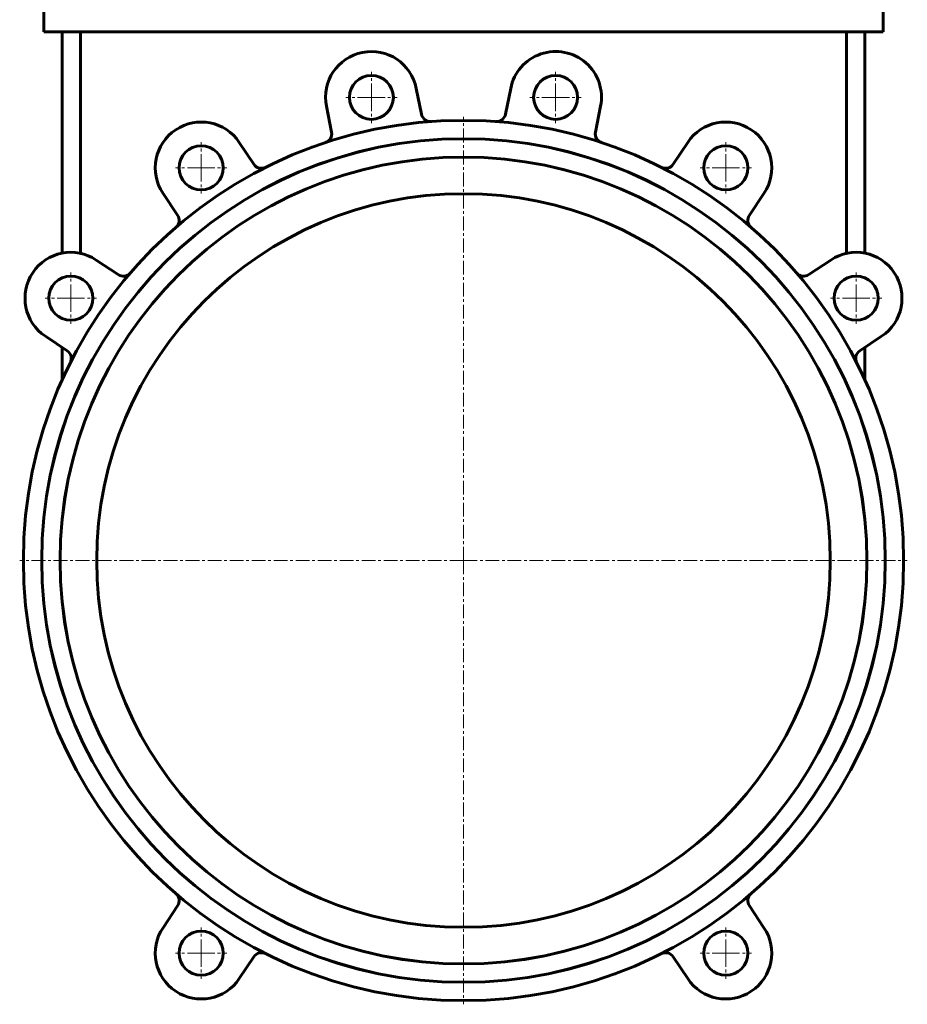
# Model space of a CAD drawing. Header units: millimetres. Extents: x -242 to 242, y -712 to 710.
# Tile 1 of 5: x -242 to 242, y -712 to -175. Entities that reach past the tile are written whole.
import ezdxf

# ---------------------------------------------------------------- set-up
doc = ezdxf.new("R2010")
doc.units = ezdxf.units.MM
doc.linetypes.add('K5LT_AXLED', pattern=[12, 7.5, -1.5, 1.5, -1.5])
doc.linetypes.add('K5LT_BASIC', pattern=[0])
doc.layers.add('Системный слой (1)', color=7, linetype='Continuous', true_color=0x6c6c6c)

# ---------------------------------------------------------------- blocks, each defined once
blk = doc.blocks.new('U40')
at = {"layer": 'Системный слой (1)', "color": 30, "linetype": 'K5LT_AXLED', "lineweight": 18, "true_color": 0xff8000}
for q in [(-214.1, -313.19), (-228.1, -327.19), (-200.1, -327.19), (-214.1, -341.19)]:
    blk.add_line((-214.1, -327.19), q, dxfattribs=at)
blk = doc.blocks.new('U41')
at = {"layer": 'Системный слой (1)', "color": 30, "linetype": 'K5LT_AXLED', "lineweight": 18, "true_color": 0xff8000}
for q in [(-143.06, -670.35), (-157.06, -684.35), (-129.06, -684.35), (-143.06, -698.35)]:
    blk.add_line((-143.06, -684.35), q, dxfattribs=at)
blk = doc.blocks.new('U42')
at = {"layer": 'Системный слой (1)', "color": 30, "linetype": 'K5LT_AXLED', "lineweight": 18, "true_color": 0xff8000}
for q in [(-143.06, -242.15), (-157.06, -256.15), (-129.06, -256.15), (-143.06, -270.15)]:
    blk.add_line((-143.06, -256.15), q, dxfattribs=at)
blk = doc.blocks.new('U43')
at = {"layer": 'Системный слой (1)', "color": 30, "linetype": 'K5LT_AXLED', "lineweight": 18, "true_color": 0xff8000}
for q in [(-50.24, -203.7), (-64.24, -217.7), (-36.24, -217.7), (-50.24, -231.7)]:
    blk.add_line((-50.24, -217.7), q, dxfattribs=at)
blk = doc.blocks.new('U46')
at = {"layer": 'Системный слой (1)', "color": 30, "linetype": 'K5LT_AXLED', "lineweight": 18, "true_color": 0xff8000}
for q in [(0, -228.25), (-242, -470.25), (242, -470.25), (0, -712.25)]:
    blk.add_line((0, -470.25), q, dxfattribs=at)
blk = doc.blocks.new('U50')
at = {"layer": 'Системный слой (1)', "color": 30, "linetype": 'K5LT_AXLED', "lineweight": 18, "true_color": 0xff8000}
for q in [(50.24, -203.7), (36.24, -217.7), (64.24, -217.7), (50.24, -231.7)]:
    blk.add_line((50.24, -217.7), q, dxfattribs=at)
blk = doc.blocks.new('U51')
at = {"layer": 'Системный слой (1)', "color": 30, "linetype": 'K5LT_AXLED', "lineweight": 18, "true_color": 0xff8000}
for q in [(143.06, -670.35), (129.06, -684.35), (157.06, -684.35), (143.06, -698.35)]:
    blk.add_line((143.06, -684.35), q, dxfattribs=at)
blk = doc.blocks.new('U52')
at = {"layer": 'Системный слой (1)', "color": 30, "linetype": 'K5LT_AXLED', "lineweight": 18, "true_color": 0xff8000}
for q in [(143.06, -242.15), (129.06, -256.15), (157.06, -256.15), (143.06, -270.15)]:
    blk.add_line((143.06, -256.15), q, dxfattribs=at)
blk = doc.blocks.new('U53')
at = {"layer": 'Системный слой (1)', "color": 30, "linetype": 'K5LT_AXLED', "lineweight": 18, "true_color": 0xff8000}
for q in [(214.1, -313.19), (200.1, -327.19), (228.1, -327.19), (214.1, -341.19)]:
    blk.add_line((214.1, -327.19), q, dxfattribs=at)

msp = doc.modelspace()

# ---------------------------------------------------------------- linework, layer by layer
at = {"layer": 'Системный слой (1)', "color": 150, "linetype": 'K5LT_BASIC', "lineweight": 60, "true_color": 0x0080ff}
for p, q in [((-228.88, -181.92), (-228.88, -166.92)), ((228.87, -181.92), (228.87, -166.92)), ((-218.88, -181.92), (-228.88, -181.92)), ((-218.88, -181.92), (218.87, -181.92)), ((-218.88, -181.92), (-218.88, -302.65)), ((-208.88, -181.92), (-208.88, -302.74)), ((208.88, -181.92), (208.88, -302.74)), ((218.87, -181.92), (218.87, -302.65)), ((228.87, -181.92), (218.87, -181.92)), ((-22.92, -226.89), (-25.72, -212.82)), ((25.72, -212.82), (22.92, -226.89)), ((-74.76, -222.58), (-71.96, -236.64)), ((71.96, -236.64), (74.76, -222.58)), ((-114.3, -254.18), (-122.27, -242.26)), ((122.27, -242.26), (114.3, -254.18)), ((-163.85, -270.04), (-155.88, -281.96)), ((155.88, -281.96), (163.85, -270.04)), ((-188.29, -314.37), (-200.21, -306.4)), ((200.21, -306.4), (188.29, -314.37)), ((-227.99, -347.98), (-216.07, -355.95)), ((216.07, -355.95), (227.99, -347.98)), ((-218.88, -354.07), (-218.88, -371.79)), ((218.87, -354.07), (218.87, -371.79)), ((-155.88, -658.54), (-163.85, -670.46)), ((163.85, -670.46), (155.88, -658.54)), ((-122.27, -698.24), (-114.3, -686.32)), ((114.3, -686.32), (122.27, -698.24))]:
    msp.add_line(p, q, dxfattribs=at)
for centre, radius in [((-50.24, -217.7), 12), ((50.24, -217.7), 12), ((0, -470.25), 240), ((0, -470.25), 230), ((0, -470.25), 229.98), ((-143.06, -256.15), 12), ((143.06, -256.15), 12), ((0, -470.25), 220.02), ((0, -470.25), 220), ((0, -470.25), 200), ((-214.1, -327.19), 12), ((214.1, -327.19), 12), ((-143.06, -684.35), 12), ((143.06, -684.35), 12)]:
    msp.add_circle(centre, radius, dxfattribs=at)
for centre, radius, start, end in [((-50.24, -217.7), 25, 11.25, 191.25), ((50.24, -217.7), 25, 348.75, 168.75), ((-18.01, -225.91), 5, 191.25, 274.2165), ((18.01, -225.91), 5, 265.7835, 348.75), ((-143.06, -256.15), 25, 33.75, 213.75), ((143.06, -256.15), 25, 326.25, 146.25), ((-76.86, -237.62), 5, 288.2835, 11.25), ((76.86, -237.62), 5, 168.75, 251.7165), ((-110.15, -251.41), 5, 213.75, 296.7165), ((110.15, -251.41), 5, 243.2835, 326.25), ((-160.03, -284.74), 5, 310.7835, 33.75), ((160.03, -284.74), 5, 146.25, 229.2165), ((-214.1, -327.19), 25, 56.25, 236.25), ((214.1, -327.19), 25, 303.75, 123.75), ((-185.51, -310.22), 5, 236.25, 319.2165), ((185.51, -310.22), 5, 220.7835, 303.75), ((-218.84, -360.1), 5, 333.2835, 56.25), ((218.84, -360.1), 5, 123.75, 206.7165), ((-160.03, -655.76), 5, 326.25, 49.2165), ((160.03, -655.76), 5, 130.7835, 213.75), ((-143.06, -684.35), 25, 146.25, 326.25), ((143.06, -684.35), 25, 213.75, 33.75), ((-110.15, -689.09), 5, 63.2835, 146.25), ((110.15, -689.09), 5, 33.75, 116.7165)]:
    msp.add_arc(centre, radius, start, end, dxfattribs=at)

# ---------------------------------------------------------------- block references
at = {"layer": 'Системный слой (1)'}
for name in ['U43', 'U50', 'U46', 'U42', 'U52', 'U40', 'U53', 'U41', 'U51']:
    msp.add_blockref(name, (0, 0), dxfattribs=at)

doc.saveas('drawing.dxf')
